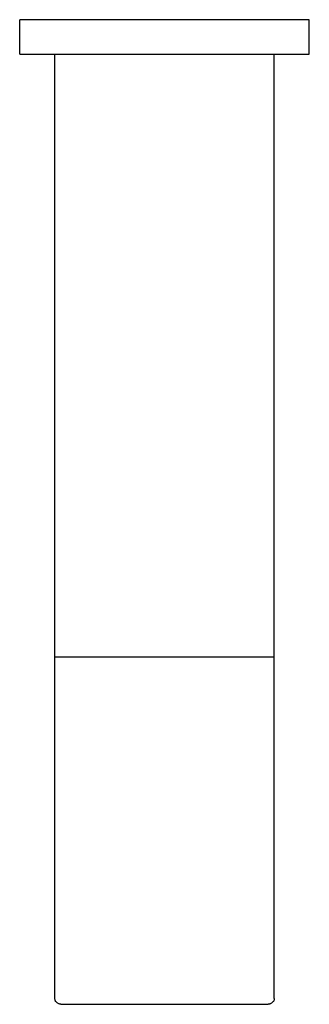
# Model space of a CAD drawing. Header units: millimetres. Extents: x 4018.883 to 4018.933, y 1681.399 to 1681.569.
import ezdxf

# ---------------------------------------------------------------- set-up
doc = ezdxf.new("R2010")
doc.units = ezdxf.units.MM
doc.layers.add('SANINDUSA', color=3, linetype='Continuous')

msp = doc.modelspace()

# ---------------------------------------------------------------- linework, layer by layer
at = {"layer": 'SANINDUSA'}
msp.add_line((4018.88913, 1681.40001), (4018.88913, 1681.56306), dxfattribs=at)
for points in [[(4018.93306, 1681.56903), (4018.93306, 1681.56903), (4018.88304, 1681.56903), (4018.88304, 1681.56903)], [(4018.88304, 1681.56306), (4018.88304, 1681.56306), (4018.88304, 1681.56903), (4018.88304, 1681.56903)], [(4018.93306, 1681.56306), (4018.93306, 1681.56306), (4018.93306, 1681.56903), (4018.93306, 1681.56903)], [(4018.88304, 1681.56306), (4018.88304, 1681.56306), (4018.93306, 1681.56306), (4018.93306, 1681.56306)], [(4018.92697, 1681.45905), (4018.92697, 1681.45905), (4018.92697, 1681.56306), (4018.92697, 1681.56306)], [(4018.88913, 1681.45905), (4018.88913, 1681.45905), (4018.92697, 1681.45905), (4018.92697, 1681.45905)], [(4018.92697, 1681.40001), (4018.92697, 1681.40001), (4018.92697, 1681.45905), (4018.92697, 1681.45905)], [(4018.89017, 1681.39903), (4018.89017, 1681.39903), (4018.92593, 1681.39903), (4018.92593, 1681.39903)]]:
    msp.add_open_spline(points, degree=3, dxfattribs=at)
for points, knots in [([(4018.89017, 1681.39903), (4018.89017, 1681.39903), (4018.88998, 1681.39903), (4018.88998, 1681.39903), (4018.88998, 1681.39903), (4018.88998, 1681.39903), (4018.88986, 1681.39909), (4018.88986, 1681.39909), (4018.88986, 1681.39909), (4018.88986, 1681.39909), (4018.8898, 1681.39909), (4018.8898, 1681.39909), (4018.8898, 1681.39909), (4018.8898, 1681.39909), (4018.88968, 1681.39915), (4018.88968, 1681.39915), (4018.88968, 1681.39915), (4018.88968, 1681.39915), (4018.88962, 1681.39921), (4018.88962, 1681.39921), (4018.88962, 1681.39921), (4018.88962, 1681.39921), (4018.88949, 1681.39927), (4018.88949, 1681.39927), (4018.88949, 1681.39927), (4018.88949, 1681.39927), (4018.88943, 1681.39934), (4018.88943, 1681.39934), (4018.88943, 1681.39934), (4018.88943, 1681.39934), (4018.88937, 1681.3994), (4018.88937, 1681.3994), (4018.88937, 1681.3994), (4018.88937, 1681.3994), (4018.88931, 1681.39946), (4018.88931, 1681.39946), (4018.88931, 1681.39946), (4018.88931, 1681.39946), (4018.88925, 1681.39952), (4018.88925, 1681.39952), (4018.88925, 1681.39952), (4018.88925, 1681.39952), (4018.88925, 1681.39964), (4018.88925, 1681.39964), (4018.88925, 1681.39964), (4018.88925, 1681.39964), (4018.88919, 1681.3997), (4018.88919, 1681.3997), (4018.88919, 1681.3997), (4018.88919, 1681.3997), (4018.88919, 1681.39982), (4018.88919, 1681.39982), (4018.88919, 1681.39982), (4018.88919, 1681.39982), (4018.88913, 1681.39994), (4018.88913, 1681.39994), (4018.88913, 1681.39994), (4018.88913, 1681.39994), (4018.88913, 1681.40001), (4018.88913, 1681.40001)], [0, 0, 0, 0, 0.066667, 0.066667, 0.066667, 0.066667, 0.133333, 0.133333, 0.133333, 0.133333, 0.2, 0.2, 0.2, 0.2, 0.266667, 0.266667, 0.266667, 0.266667, 0.333333, 0.333333, 0.333333, 0.333333, 0.4, 0.4, 0.4, 0.4, 0.466667, 0.466667, 0.466667, 0.466667, 0.533333, 0.533333, 0.533333, 0.533333, 0.6, 0.6, 0.6, 0.6, 0.666667, 0.666667, 0.666667, 0.666667, 0.733333, 0.733333, 0.733333, 0.733333, 0.8, 0.8, 0.8, 0.8, 0.866667, 0.866667, 0.866667, 0.866667, 0.933333, 0.933333, 0.933333, 0.933333, 1, 1, 1, 1]), ([(4018.92697, 1681.40001), (4018.92697, 1681.40001), (4018.92697, 1681.39982), (4018.92697, 1681.39982), (4018.92697, 1681.39982), (4018.92697, 1681.39982), (4018.92691, 1681.3997), (4018.92691, 1681.3997), (4018.92691, 1681.3997), (4018.92691, 1681.3997), (4018.92691, 1681.39964), (4018.92691, 1681.39964), (4018.92691, 1681.39964), (4018.92691, 1681.39964), (4018.92685, 1681.39952), (4018.92685, 1681.39952), (4018.92685, 1681.39952), (4018.92685, 1681.39952), (4018.92678, 1681.39946), (4018.92678, 1681.39946), (4018.92678, 1681.39946), (4018.92678, 1681.39946), (4018.92672, 1681.3994), (4018.92672, 1681.3994), (4018.92672, 1681.3994), (4018.92672, 1681.3994), (4018.92666, 1681.39934), (4018.92666, 1681.39934), (4018.92666, 1681.39934), (4018.92666, 1681.39934), (4018.9266, 1681.39927), (4018.9266, 1681.39927), (4018.9266, 1681.39927), (4018.9266, 1681.39927), (4018.92654, 1681.39921), (4018.92654, 1681.39921), (4018.92654, 1681.39921), (4018.92654, 1681.39921), (4018.92642, 1681.39915), (4018.92642, 1681.39915), (4018.92642, 1681.39915), (4018.92642, 1681.39915), (4018.92636, 1681.39909), (4018.92636, 1681.39909), (4018.92636, 1681.39909), (4018.92636, 1681.39909), (4018.92624, 1681.39909), (4018.92624, 1681.39909), (4018.92624, 1681.39909), (4018.92624, 1681.39909), (4018.92617, 1681.39903), (4018.92617, 1681.39903), (4018.92617, 1681.39903), (4018.92617, 1681.39903), (4018.92593, 1681.39903), (4018.92593, 1681.39903)], [0, 0, 0, 0, 0.071429, 0.071429, 0.071429, 0.071429, 0.142857, 0.142857, 0.142857, 0.142857, 0.214286, 0.214286, 0.214286, 0.214286, 0.285714, 0.285714, 0.285714, 0.285714, 0.357143, 0.357143, 0.357143, 0.357143, 0.428571, 0.428571, 0.428571, 0.428571, 0.5, 0.5, 0.5, 0.5, 0.571429, 0.571429, 0.571429, 0.571429, 0.642857, 0.642857, 0.642857, 0.642857, 0.714286, 0.714286, 0.714286, 0.714286, 0.785714, 0.785714, 0.785714, 0.785714, 0.857143, 0.857143, 0.857143, 0.857143, 0.928571, 0.928571, 0.928571, 0.928571, 1, 1, 1, 1])]:
    msp.add_open_spline(points, degree=3, knots=knots, dxfattribs=at)

doc.saveas('drawing.dxf')
